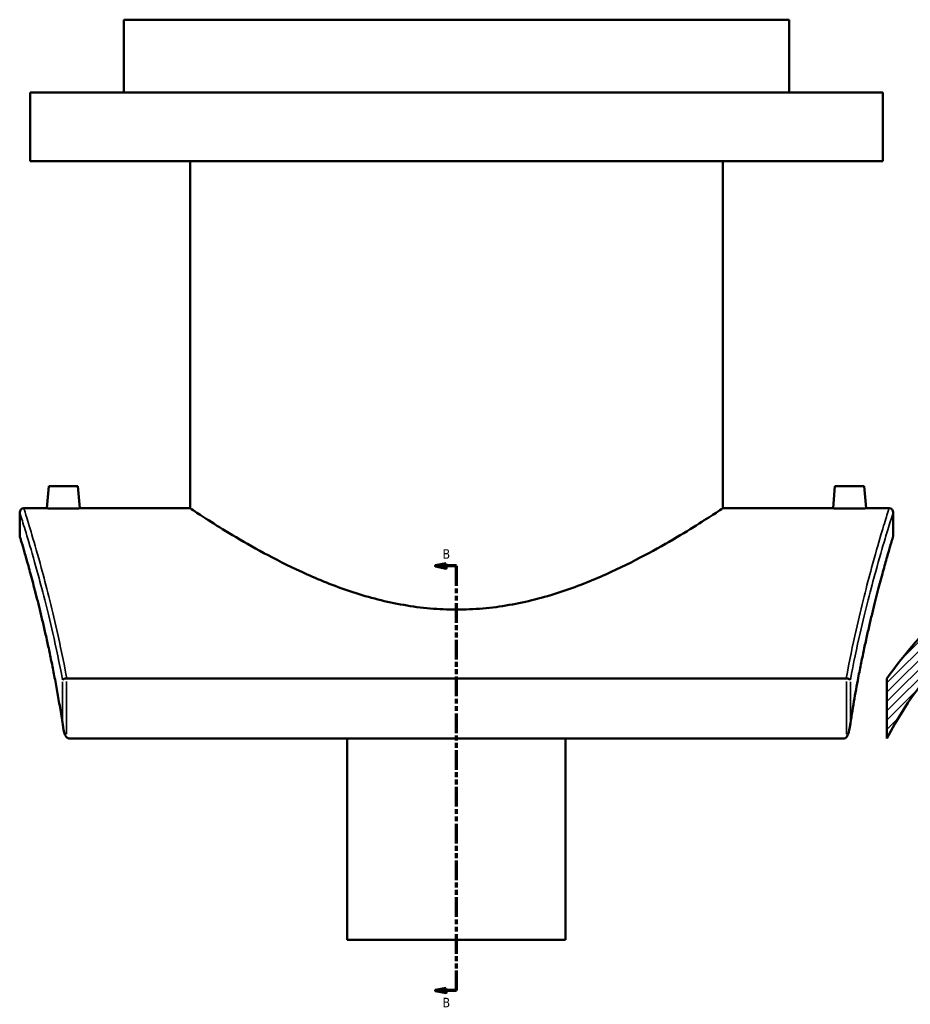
# Model space of a CAD drawing. Header units: millimetres. Extents: x -579 to 1113, y -250 to 944.
# Tile 1 of 10: x -579 to -151, y 38 to 512. Entities that reach past the tile are written whole.
import ezdxf

# ---------------------------------------------------------------- set-up
doc = ezdxf.new("R2010")
doc.units = ezdxf.units.MM
doc.linetypes.add('DOUBLE_DASH_CHAIN', pattern=[1.2403, 0.6614, -0.0827, 0.1654, -0.0827, 0.1654, -0.0827])
for name, color, linetype, lineweight in [('Hatch (ANSI)', 7, 'Continuous', 18), ('Section Line (ANSI)', 7, 'DOUBLE_DASH_CHAIN', 70), ('Visible (ANSI)', 7, 'Continuous', 50), ('Visible Narrow (ANSI)', 7, 'Continuous', 35)]:
    doc.layers.add(name, color=color, linetype=linetype, lineweight=lineweight)
doc.styles.add('Label Text (ANSI)', font='tahoma.ttf')

# ---------------------------------------------------------------- blocks, each defined once
blk = doc.blocks.new('2dTransSection0')
at = {"layer": 'Section Line (ANSI)', "linetype": 'Continuous'}
for p, q in [((-374.1, 249.8), (-379.1, 248.8)), ((-374.1, 248.8), (-379.1, 248.8)), ((-379.1, 248.8), (-374.1, 247.8)), ((-374.1, 247.8), (-374.1, 249.8)), ((-369.1, 248.8), (-374.1, 248.8)), ((-369.1, 239.21), (-369.1, 248.8)), ((-369.1, 44.63), (-369.1, 54.22)), ((-374.1, 45.63), (-379.1, 44.63)), ((-374.1, 44.63), (-379.1, 44.63)), ((-379.1, 44.63), (-374.1, 43.63)), ((-374.1, 43.63), (-374.1, 45.63)), ((-369.1, 44.63), (-374.1, 44.63))]:
    blk.add_line(p, q, dxfattribs=at)
at = {"layer": 'Section Line (ANSI)', "linetype": 'DOUBLE_DASH_CHAIN', "ltscale": 14.26161}
blk.add_line((-369.1, 44.63), (-369.1, 248.8), dxfattribs=at)
at = {"layer": 'Section Line (ANSI)', "linetype": 'Continuous', "flags": 128}
for points in [[(-374.1, 249.8), (-379.1, 248.8), (-374.1, 247.8), (-374.1, 249.8)], [(-374.1, 45.63), (-379.1, 44.63), (-374.1, 43.63), (-374.1, 45.63)]]:
    blk.add_lwpolyline(points, dxfattribs=at)
at = {"layer": 'Section Line (ANSI)'}
for points in [[(-374.1, 249.8), (-379.1, 248.8), (-374.1, 247.8), (-374.1, 249.8)], [(-374.1, 45.63), (-379.1, 44.63), (-374.1, 43.63), (-374.1, 45.63)]]:
    blk.add_solid(points, dxfattribs=at)
at = {"layer": 'Section Line (ANSI)', "char_height": 4.57, "attachment_point": 7, "style": 'Label Text (ANSI)'}
for insert in [(-375.85, 252.3), (-375.85, 36.56)]:
    blk.add_mtext('B', dxfattribs=dict(at, insert=insert))

msp = doc.modelspace()

# ---------------------------------------------------------------- hatches: boundary and pattern name
at = {"layer": 'Hatch (ANSI)'}
h = msp.add_hatch(dxfattribs=at)
h.set_pattern_fill('ANSI31', color=256, scale=25.4, style=0)
h.set_pattern_definition([(45, (0, 0), (-2.245064, 2.245064), [])])
edge = h.paths.add_edge_path()
edge.add_line((-106.62, 247.29), (-106.62, 248.8))
edge.add_line((-106.62, 248.8), (-132.62, 248.8))
edge.add_line((-132.62, 248.8), (-132.62, 227.82))
edge.add_ellipse((-4.62, 84.04), major_axis=(-143.78, -128), ratio=1, start_angle=270, end_angle=283.2259)
edge.add_line((-162.12, 194.72), (-162.12, 165.89))
edge.add_ellipse((-4.62, 84.04), major_axis=(81.85, 157.5), ratio=1, start_angle=49.301, end_angle=90, ccw=False)
edge.add_line((-70.65, 248.8), (-104.17, 248.8))
edge.add_ellipse((-4.62, 84.04), major_axis=(-164.76, -99.55), ratio=1, start_angle=270, end_angle=270.8557)

# ---------------------------------------------------------------- linework, layer by layer
at = {"layer": 'Visible (ANSI)'}
for p, q in [((-209.1, 511.54), (-529.1, 511.54)), ((-529.1, 476.54), (-529.1, 511.54)), ((-209.1, 476.54), (-209.1, 511.54)), ((-164.1, 476.54), (-574.1, 476.54)), ((-574.1, 443.54), (-574.1, 476.54)), ((-164.1, 443.54), (-164.1, 476.54)), ((-164.1, 443.54), (-574.1, 443.54)), ((-497.1, 276.54), (-497.1, 443.54)), ((-241.1, 276.54), (-241.1, 443.54)), ((-565.1, 287.14), (-566.03, 276.54)), ((-551.1, 287.14), (-565.1, 287.14)), ((-551.1, 287.14), (-550.18, 276.54)), ((-187.1, 287.14), (-188.03, 276.54)), ((-187.1, 287.14), (-173.1, 287.14)), ((-173.1, 287.14), (-172.18, 276.54)), ((-577.1, 276.54), (-566.03, 276.54)), ((-550.18, 276.54), (-497.1, 276.54)), ((-241.1, 276.54), (-188.03, 276.54)), ((-172.18, 276.54), (-161.1, 276.54)), ((-579.1, 263.54), (-579.1, 274.54)), ((-159.1, 274.54), (-159.1, 263.54)), ((-181.73, 194.72), (-556.47, 194.72)), ((-162.12, 194.72), (-162.12, 165.89)), ((-555.54, 165.89), (-182.66, 165.89)), ((-421.6, 69.04), (-421.6, 165.89)), ((-316.6, 165.89), (-316.6, 69.04)), ((-421.6, 69.04), (-316.6, 69.04))]:
    msp.add_line(p, q, dxfattribs=at)
for centre, radius, start, end in [((-577.1, 274.54), 2, 90, 180), ((-161.1, 274.54), 2, 0, 90), ((-577.1, 263.54), 2, 180, 196.6784), ((-161.1, 263.54), 2, 343.3216, 0), ((-4.62, 84.04), 177.5, 111.8399, 152.5389), ((-4.62, 84.04), 192.5, 131.6773, 144.9032)]:
    msp.add_arc(centre, radius, start, end, dxfattribs=at)
for points, knots in [([(-550.18, 276.54), (-550.18, 276.54), (-550.37, 276.53), (-551.18, 276.5), (-551.79, 276.48), (-553.2, 276.44), (-554.09, 276.41), (-556.04, 276.38), (-557.11, 276.37), (-558.1, 276.37), (-559.1, 276.37), (-560.16, 276.38), (-562.12, 276.41), (-563.01, 276.44), (-564.42, 276.48), (-565.02, 276.5), (-565.83, 276.53), (-566.03, 276.54), (-566.03, 276.54)], [3.587044, 3.587044, 3.587044, 3.587044, 3.885903, 3.885903, 4.184762, 4.184762, 4.483744, 4.483744, 4.782726, 4.782726, 4.782726, 5.081708, 5.081708, 5.38069, 5.38069, 5.679549, 5.679549, 5.978407, 5.978407, 5.978407, 5.978407]), ([(-241.1, 276.54), (-241.1, 276.54), (-241.93, 275.99), (-245.31, 273.77), (-247.86, 272.1), (-254.48, 267.9), (-258.56, 265.36), (-267.86, 259.84), (-273.09, 256.87), (-284.16, 250.97), (-290.44, 247.82), (-304.13, 241.7), (-311.55, 238.73), (-327.17, 233.63), (-335.38, 231.49), (-347.95, 229.31), (-352.18, 228.75), (-360.66, 228), (-364.9, 227.82), (-373.31, 227.82), (-377.55, 228), (-386.02, 228.75), (-390.25, 229.31), (-402.82, 231.49), (-411.04, 233.63), (-426.66, 238.73), (-434.08, 241.7), (-447.77, 247.82), (-454.05, 250.97), (-465.12, 256.87), (-470.34, 259.84), (-479.65, 265.36), (-483.73, 267.9), (-490.35, 272.1), (-492.9, 273.77), (-496.28, 275.99), (-497.1, 276.54), (-497.1, 276.54)], [20.083079, 20.083079, 20.083079, 20.083079, 22.579767, 22.579767, 25.076456, 25.076456, 27.573144, 27.573144, 30.069833, 30.069833, 32.593914, 32.593914, 35.117995, 35.117995, 37.642077, 37.642077, 38.904118, 38.904118, 40.166158, 40.166158, 41.428199, 41.428199, 42.69024, 42.69024, 45.214321, 45.214321, 47.738403, 47.738403, 50.262484, 50.262484, 52.759172, 52.759172, 55.255861, 55.255861, 57.752549, 57.752549, 60.249237, 60.249237, 60.249237, 60.249237]), ([(-172.18, 276.54), (-172.18, 276.54), (-172.37, 276.53), (-173.18, 276.5), (-173.79, 276.48), (-175.2, 276.44), (-176.09, 276.41), (-178.04, 276.38), (-179.11, 276.37), (-181.1, 276.37), (-182.16, 276.38), (-184.12, 276.41), (-185.01, 276.44), (-186.42, 276.48), (-187.02, 276.5), (-187.83, 276.53), (-188.03, 276.54), (-188.03, 276.54)], [1.195681, 1.195681, 1.195681, 1.195681, 1.49454, 1.49454, 1.793399, 1.793399, 2.092381, 2.092381, 2.391363, 2.391363, 2.690345, 2.690345, 2.989327, 2.989327, 3.288186, 3.288186, 3.587044, 3.587044, 3.587044, 3.587044]), ([(-558.26, 171.52), (-558.68, 174.27), (-559.11, 176.98), (-559.99, 182.31), (-560.44, 184.93), (-561.36, 190.06), (-561.83, 192.59), (-562.77, 197.52), (-563.25, 199.94), (-564.21, 204.66), (-564.69, 206.97), (-565.66, 211.46), (-566.14, 213.65), (-567.1, 217.91), (-567.57, 219.98), (-568.52, 223.99), (-568.98, 225.93), (-569.9, 229.68), (-570.35, 231.49), (-571.23, 234.97), (-571.67, 236.64), (-572.5, 239.84), (-572.91, 241.37), (-573.69, 244.28), (-574.07, 245.67), (-574.78, 248.28), (-575.13, 249.51), (-575.77, 251.82), (-576.08, 252.89), (-576.65, 254.89), (-576.91, 255.81), (-577.4, 257.48), (-577.62, 258.23), (-578.01, 259.58), (-578.19, 260.17), (-578.56, 261.44), (-578.73, 262.01), (-578.96, 262.77), (-579.02, 262.96), (-579.02, 262.96)], [1.431324, 1.431324, 1.431324, 1.431324, 2.38916, 2.38916, 3.346996, 3.346996, 4.304832, 4.304832, 5.262668, 5.262668, 6.220504, 6.220504, 7.17834, 7.17834, 8.136176, 8.136176, 9.094012, 9.094012, 10.051848, 10.051848, 11.009684, 11.009684, 11.96752, 11.96752, 12.925357, 12.925357, 13.883193, 13.883193, 14.841029, 14.841029, 15.798865, 15.798865, 16.756701, 16.756701, 17.714537, 17.714537, 19.151291, 19.151291, 20.588045, 20.588045, 20.588045, 20.588045]), ([(-159.19, 262.96), (-159.19, 262.96), (-159.21, 262.88), (-159.32, 262.54), (-159.39, 262.28), (-159.59, 261.61), (-159.72, 261.18), (-160.02, 260.17), (-160.19, 259.58), (-160.59, 258.23), (-160.81, 257.48), (-161.29, 255.81), (-161.56, 254.89), (-162.13, 252.89), (-162.43, 251.82), (-163.08, 249.51), (-163.42, 248.28), (-164.14, 245.67), (-164.52, 244.28), (-165.3, 241.37), (-165.71, 239.84), (-166.54, 236.64), (-166.97, 234.97), (-167.85, 231.49), (-168.31, 229.68), (-169.22, 225.93), (-169.69, 223.99), (-170.63, 219.98), (-171.11, 217.91), (-172.07, 213.65), (-172.55, 211.46), (-173.52, 206.97), (-174, 204.66), (-174.96, 199.94), (-175.44, 197.52), (-176.62, 191.35), (-177.31, 187.53), (-178.67, 179.68), (-179.32, 175.65), (-179.95, 171.52)], [30.062313, 30.062313, 30.062313, 30.062313, 31.020149, 31.020149, 31.977985, 31.977985, 32.935821, 32.935821, 33.893657, 33.893657, 34.851493, 34.851493, 35.809329, 35.809329, 36.767165, 36.767165, 37.725001, 37.725001, 38.682837, 38.682837, 39.640673, 39.640673, 40.598509, 40.598509, 41.556346, 41.556346, 42.514182, 42.514182, 43.472018, 43.472018, 44.429854, 44.429854, 45.38769, 45.38769, 46.345526, 46.345526, 47.78228, 47.78228, 49.219034, 49.219034, 49.219034, 49.219034]), ([(-556.57, 194.71), (-556.82, 194.69), (-557.07, 194.66), (-557.54, 194.56), (-557.76, 194.5), (-558.08, 194.37), (-558.19, 194.32), (-558.38, 194.2), (-558.45, 194.15), (-558.5, 194.09), (-558.5, 194.08), (-558.5, 194.08)], [-0.2699207, -0.2699207, -0.2699207, -0.2699207, -0.1941833, -0.1941833, -0.1148902, -0.1148902, -0.0576489, -0.0576489, 0, 0, 0.0006665, 0.0006665, 0.0006665, 0.0006665]), ([(-179.7, 194.08), (-179.7, 194.08), (-179.7, 194.09), (-179.75, 194.15), (-179.83, 194.2), (-180.01, 194.32), (-180.13, 194.37), (-180.45, 194.5), (-180.67, 194.56), (-181.14, 194.66), (-181.38, 194.69), (-181.64, 194.71)], [-0.2701528, -0.2701528, -0.2701528, -0.2701528, -0.2694874, -0.2694874, -0.2119311, -0.2119311, -0.1547816, -0.1547816, -0.0756158, -0.0756158, 0, 0, 0, 0]), ([(-558.5, 173.7), (-558.5, 173.7), (-558.5, 173.69), (-558.38, 171.94), (-558.09, 170.23), (-557.48, 168.09), (-557.23, 167.45), (-556.86, 166.79), (-556.73, 166.58), (-556.57, 166.42)], [-0.5154362, -0.5154362, -0.5154362, -0.5154362, -0.5141883, -0.5141883, -0.2287923, -0.2287923, -0.0665699, -0.0665699, 0, 0, 0, 0]), ([(-181.64, 166.42), (-181.48, 166.58), (-181.35, 166.79), (-180.98, 167.45), (-180.73, 168.09), (-180.12, 170.23), (-179.83, 171.94), (-179.7, 173.69), (-179.7, 173.7), (-179.7, 173.7)], [-0.9788438, -0.9788438, -0.9788438, -0.9788438, -0.8521168, -0.8521168, -0.5432992, -0.5432992, 0, 0, 0.0023755, 0.0023755, 0.0023755, 0.0023755]), ([(-555.54, 165.89), (-555.67, 165.89), (-555.8, 165.92), (-556.08, 166.02), (-556.23, 166.12), (-556.44, 166.29), (-556.51, 166.35), (-556.57, 166.42)], [0, 0, 0, 0, 0.0382092, 0.0382092, 0.0908892, 0.0908892, 0.1175274, 0.1175274, 0.1175274, 0.1175274]), ([(-181.64, 166.42), (-181.78, 166.27), (-181.94, 166.14), (-182.21, 165.99), (-182.3, 165.96), (-182.48, 165.9), (-182.57, 165.89), (-182.66, 165.89)], [0.535345, 0.535345, 0.535345, 0.535345, 0.6211662, 0.6211662, 0.662489, 0.662489, 0.7007381, 0.7007381, 0.7007381, 0.7007381])]:
    msp.add_open_spline(points, degree=3, knots=knots, dxfattribs=at)
for points in [[(-556.57, 194.71), (-556.54, 194.72), (-556.51, 194.72), (-556.47, 194.72)], [(-181.73, 194.72), (-181.7, 194.72), (-181.67, 194.72), (-181.64, 194.71)]]:
    msp.add_open_spline(points, degree=3, dxfattribs=at)
at = {"layer": 'Visible Narrow (ANSI)'}
for p, q in [((-558.5, 193.06), (-558.5, 174.72)), ((-556.57, 167.84), (-556.57, 193.3)), ((-181.64, 193.3), (-181.64, 167.84)), ((-179.7, 174.72), (-179.7, 193.06))]:
    msp.add_line(p, q, dxfattribs=at)
for points, knots in [([(-556.47, 194.72), (-558.01, 202.93), (-559.63, 210.68), (-563.83, 229.38), (-566.42, 239.49), (-570.4, 254.14), (-571.93, 259.44), (-574.44, 267.93), (-575.42, 271.15), (-576.76, 275.45), (-577.1, 276.54), (-577.1, 276.54)], [-48.713632, -48.713632, -48.713632, -48.713632, -45.698151, -45.698151, -40.886209, -40.886209, -37.325326, -37.325326, -33.822914, -33.822914, -30.320665, -30.320665, -30.320665, -30.320665]), ([(-161.1, 276.54), (-161.1, 276.54), (-161.45, 275.45), (-162.78, 271.15), (-163.77, 267.93), (-166.28, 259.45), (-167.81, 254.14), (-171.79, 239.5), (-174.37, 229.39), (-178.58, 210.69), (-180.19, 202.93), (-181.73, 194.72)], [-21.769644, -21.769644, -21.769644, -21.769644, -18.267587, -18.267587, -14.765535, -14.765535, -11.205513, -11.205513, -6.393358, -6.393358, -3.376677, -3.376677, -3.376677, -3.376677]), ([(-579.1, 274.54), (-579.1, 274.54), (-578.76, 273.46), (-577.42, 269.2), (-576.43, 266.02), (-573.91, 257.62), (-572.38, 252.37), (-568.38, 237.87), (-565.79, 227.87), (-561.61, 209.52), (-560.02, 202.02), (-558.5, 194.08)], [30.320665, 30.320665, 30.320665, 30.320665, 33.822914, 33.822914, 37.325326, 37.325326, 40.886209, 40.886209, 45.698151, 45.698151, 48.649785, 48.649785, 48.649785, 48.649785]), ([(-179.7, 194.08), (-178.19, 202.02), (-176.6, 209.52), (-172.42, 227.88), (-169.82, 237.88), (-165.83, 252.38), (-164.3, 257.62), (-161.78, 266.02), (-160.79, 269.2), (-159.45, 273.46), (-159.1, 274.54), (-159.1, 274.54)], [3.440525, 3.440525, 3.440525, 3.440525, 6.393358, 6.393358, 11.205513, 11.205513, 14.765535, 14.765535, 18.267587, 18.267587, 21.769644, 21.769644, 21.769644, 21.769644]), ([(-558.5, 173.7), (-559.89, 182.59), (-561.4, 191.02), (-565.64, 212.47), (-568.44, 224.36), (-572.28, 239.4), (-573.53, 244.08), (-576.2, 253.7), (-577.43, 257.89), (-578.79, 262.51), (-579.1, 263.54), (-579.1, 263.54)], [1.650252, 1.650252, 1.650252, 1.650252, 4.754818, 4.754818, 10.117919, 10.117919, 13.055546, 13.055546, 17.26404, 17.26404, 20.588045, 20.588045, 20.588045, 20.588045]), ([(-159.1, 263.54), (-159.1, 263.54), (-159.42, 262.51), (-160.78, 257.89), (-162.01, 253.7), (-164.67, 244.08), (-165.93, 239.41), (-169.76, 224.37), (-172.57, 212.48), (-176.81, 191.03), (-178.32, 182.59), (-179.7, 173.7)], [30.062313, 30.062313, 30.062313, 30.062313, 33.386044, 33.386044, 37.594534, 37.594534, 40.531351, 40.531351, 45.893693, 45.893693, 49.000106, 49.000106, 49.000106, 49.000106])]:
    msp.add_open_spline(points, degree=3, knots=knots, dxfattribs=at)

# ---------------------------------------------------------------- block references
at = {"layer": 'Section Line (ANSI)'}
msp.add_blockref('2dTransSection0', (0, 0), dxfattribs=at)

doc.saveas('drawing.dxf')
